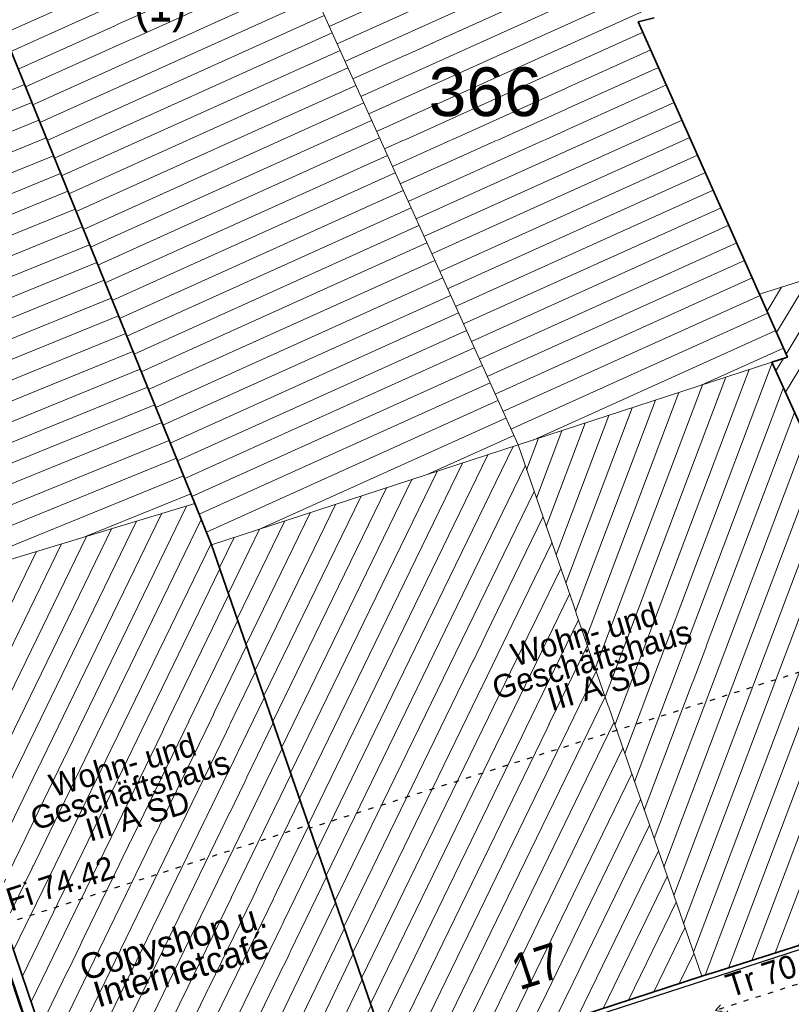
# Model space of a CAD drawing. Header units: metres. Extents: x 32365810 to 32367010, y 5620411 to 5622366.
# Tile 158 of 198: x 32366267 to 32366282, y 5622031 to 5622050. Entities that reach past the tile are written whole.
import ezdxf

# ---------------------------------------------------------------- set-up
doc = ezdxf.new("R2010")
doc.units = ezdxf.units.M
for name, pattern in [('1000.100', [0]), ('1000.196', [0.225, 0.075, -0.15]), ('1600.1047', [0]), ('1600.2013', [0, 0]), ('1600.2028', [0]), ('1600.2505', [0])]:
    doc.linetypes.add(name, pattern=pattern)
doc.layers.get('0').update_dxf_attribs({"color": 1, "linetype": 'CONTINUOUS'})
for name, color, linetype in [('Beschriftung Gebäude', 7, 'CONTINUOUS'), ('Ebene 32', 7, 'CONTINUOUS'), ('EFB-_ Dachhöhen Bestandsgebäude (NHN)', 7, 'CONTINUOUS'), ('Flurstücke_Grenzpunkte', 11, 'CONTINUOUS'), ('Gebäude', 31, 'CONTINUOUS'), ('Lagebezeichnungen', 12, 'CONTINUOUS'), ('Topographie_ örtl. Aufnahme', 7, 'CONTINUOUS')]:
    doc.layers.add(name, color=color, linetype=linetype)
doc.styles.add('Beschriftung schwarz_ Stift 0.25', font='Century Gothic.ttf')
doc.styles.add('Dachhöhe NHN_ Bestand_ gemessen_ schwarz', font='Century Gothic.ttf')
doc.styles.add('Flurstücksnummer - K 10 700', font='Arial.ttf')
doc.styles.add('Hausnummern NRW', font='Arial.ttf', dxfattribs={"width": 0.85})

# ---------------------------------------------------------------- blocks, each defined once
blk = doc.blocks.new('S1000.114', base_point=(0, 0.366025))
at = {"lineweight": -2}
blk.add_hatch(color=0, dxfattribs=at).paths.add_polyline_path([(-0.5, -0.5), (0, 0.366026), (0, -0.5)], flags=0)
at = {"color": 0, "lineweight": -2}
for p, q in [((0, 0.366026), (-0.5, -0.5)), ((0.5, -0.5), (0, 0.366026)), ((-0.5, -0.5), (0, -0.5)), ((0, -0.5), (0.5, -0.5))]:
    blk.add_line(p, q, dxfattribs=at)
blk = doc.blocks.new('Flurgrenze_ Begleitsignatur')
at = {"color": 0, "lineweight": -2}
for p, q in [((-0.29, 0), (-0.12, 0)), ((0.12, 0), (0.29, 0))]:
    blk.add_line(p, q, dxfattribs=at)
for p in [(-0.06, 0), (0, 0), (0.06, 0)]:
    blk.add_point(p, dxfattribs=at)
blk = doc.blocks.new('O213')
at = {"layer": 'Flurstücke_Grenzpunkte', "color": 251, "linetype": '1600.2013', "lineweight": 50, "true_color": 0x566563}
blk.add_line((32366266.293915, 5622032.291753), (32366267.874915, 5622027.628753), dxfattribs=at)
at = {"layer": 'Flurstücke_Grenzpunkte', "color": 251, "lineweight": 50, "true_color": 0x566563, "xscale": 5, "yscale": 5, "zscale": 5, "rotation": 288.729336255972}
blk.add_blockref('Flurgrenze_ Begleitsignatur', (32366267.084415, 5622029.960253), dxfattribs=at)
blk = doc.blocks.new('O774')
at = {"layer": 'Flurstücke_Grenzpunkte', "color": 7, "linetype": '1600.2028', "lineweight": 35}
for p, q in [((32366262.794, 5622058.869), (32366270.137, 5622040.813)), ((32366278.796, 5622050.223), (32366279.107, 5622050.301)), ((32366281.709, 5622043.672), (32366278.796, 5622050.223)), ((32366281.406, 5622043.574), (32366281.709, 5622043.672)), ((32366285.968, 5622033.473), (32366281.406, 5622043.574)), ((32366270.137, 5622040.813), (32366270.464, 5622040.007)), ((32366270.464, 5622040.007), (32366274.056, 5622029.64)), ((32366280.035, 5622031.583), (32366285.968, 5622033.473)), ((32366274.056, 5622029.64), (32366280.035, 5622031.583))]:
    blk.add_line(p, q, dxfattribs=at)
at = {"layer": 'Flurstücke_Grenzpunkte', "color": 7, "lineweight": 18, "insert": (32366275.808, 5622048.848), "char_height": 0.95, "attachment_point": 5, "line_spacing_factor": 0.69, "style": 'Flurstücksnummer - K 10 700', "bg_fill": 2}
blk.add_mtext('366', dxfattribs=at)
blk = doc.blocks.new('O818')
at = {"layer": 'Flurstücke_Grenzpunkte', "color": 7, "linetype": '1600.2028', "lineweight": 35}
for p, q in [((32366262.794, 5622058.869), (32366270.137, 5622040.813)), ((32366270.137, 5622040.813), (32366270.464, 5622040.007)), ((32366270.464, 5622040.007), (32366274.056, 5622029.64)), ((32366266.507, 5622032.364), (32366268.088, 5622027.701))]:
    blk.add_line(p, q, dxfattribs=at)
blk = doc.blocks.new('O1288')
at = {"layer": 'Flurstücke_Grenzpunkte', "color": 7, "linetype": '1600.2028', "lineweight": 35}
for p, q in [((32366278.796, 5622050.223), (32366279.107, 5622050.301)), ((32366281.709, 5622043.672), (32366278.796, 5622050.223)), ((32366281.406, 5622043.574), (32366281.709, 5622043.672)), ((32366285.968, 5622033.473), (32366281.406, 5622043.574))]:
    blk.add_line(p, q, dxfattribs=at)
blk = doc.blocks.new('O1900')
at = {"layer": 'Flurstücke_Grenzpunkte', "color": 7, "linetype": '1600.2028', "lineweight": 35}
for p, q in [((32366280.035, 5622031.583), (32366285.968, 5622033.473)), ((32366266.507, 5622032.364), (32366268.088, 5622027.701)), ((32366274.056, 5622029.64), (32366280.035, 5622031.583))]:
    blk.add_line(p, q, dxfattribs=at)
blk = doc.blocks.new('O2043')
at = {"layer": 'Gebäude', "color": 7, "linetype": '1600.2505', "lineweight": 18}
for p, q in [((32366276.448, 5622041.958), (32366268.054, 5622060.561)), ((32366262.794, 5622058.869), (32366270.137, 5622040.813)), ((32366270.464, 5622040.007), (32366276.448, 5622041.958)), ((32366270.137, 5622040.813), (32366270.464, 5622040.007))]:
    blk.add_line(p, q, dxfattribs=at)
at = {"layer": 'Ebene 32', "color": 7, "lineweight": 18, "insert": (32366269.461, 5622050.015), "char_height": 0.7, "attachment_point": 8, "line_spacing_factor": 0.69, "style": 'Hausnummern NRW', "bg_fill": 2}
blk.add_mtext('(1)', dxfattribs=at)
blk = doc.blocks.new('O2071')
at = {"layer": 'Gebäude', "color": 7, "linetype": '1600.2505', "lineweight": 18}
for p, q in [((32366270.137, 5622040.813), (32366264.234, 5622039.031)), ((32366270.137, 5622040.813), (32366270.464, 5622040.007)), ((32366274.056, 5622029.64), (32366270.464, 5622040.007)), ((32366264.234, 5622039.031), (32366264.567, 5622038.085)), ((32366264.567, 5622038.085), (32366268.088, 5622027.701)), ((32366268.088, 5622027.701), (32366274.056, 5622029.64))]:
    blk.add_line(p, q, dxfattribs=at)
at = {"layer": 'Lagebezeichnungen', "color": 7, "lineweight": 18, "insert": (32366270.12927, 5622029.161986), "char_height": 0.7, "attachment_point": 8, "rotation": 18.1268601, "line_spacing_factor": 0.69, "style": 'Hausnummern NRW', "bg_fill": 2}
blk.add_mtext('15', dxfattribs=at)
blk = doc.blocks.new('O2237')
at = {"layer": 'Gebäude', "color": 7, "linetype": '1600.2505', "lineweight": 18}
for p, q in [((32366276.448, 5622041.958), (32366268.054, 5622060.561)), ((32366278.796, 5622050.223), (32366279.107, 5622050.301)), ((32366281.163, 5622044.904), (32366278.796, 5622050.223)), ((32366281.709, 5622043.672), (32366281.163, 5622044.904)), ((32366276.448, 5622041.958), (32366281.406, 5622043.574)), ((32366281.406, 5622043.574), (32366281.709, 5622043.672))]:
    blk.add_line(p, q, dxfattribs=at)
blk = doc.blocks.new('O2262')
at = {"layer": 'Gebäude', "color": 7, "linetype": '1600.2505', "lineweight": 18}
for p, q in [((32366262.794, 5622058.869), (32366270.137, 5622040.813)), ((32366270.137, 5622040.813), (32366264.234, 5622039.031))]:
    blk.add_line(p, q, dxfattribs=at)
blk = doc.blocks.new('O2380')
at = {"layer": 'Gebäude', "color": 7, "linetype": '1600.2505', "lineweight": 18}
for p, q in [((32366276.448, 5622041.958), (32366281.406, 5622043.574)), ((32366285.968, 5622033.473), (32366281.406, 5622043.574)), ((32366276.448, 5622041.958), (32366280.035, 5622031.583)), ((32366280.035, 5622031.583), (32366285.968, 5622033.473))]:
    blk.add_line(p, q, dxfattribs=at)
at = {"layer": 'Lagebezeichnungen', "color": 7, "lineweight": 18, "insert": (32366282.597, 5622033.313), "char_height": 0.7, "attachment_point": 8, "rotation": 18.1269, "line_spacing_factor": 0.69, "style": 'Hausnummern NRW', "bg_fill": 2}
blk.add_mtext('19', dxfattribs=at)
blk = doc.blocks.new('O3036')
at = {"layer": 'Gebäude', "color": 7, "linetype": '1600.2505', "lineweight": 18}
for p, q in [((32366270.464, 5622040.007), (32366276.448, 5622041.958)), ((32366276.448, 5622041.958), (32366280.035, 5622031.583)), ((32366274.056, 5622029.64), (32366270.464, 5622040.007)), ((32366274.056, 5622029.64), (32366280.035, 5622031.583))]:
    blk.add_line(p, q, dxfattribs=at)
at = {"layer": 'Lagebezeichnungen', "color": 7, "lineweight": 18, "insert": (32366276.917, 5622031.45), "char_height": 0.7, "attachment_point": 8, "rotation": 18.1269, "line_spacing_factor": 0.69, "style": 'Hausnummern NRW', "bg_fill": 2}
blk.add_mtext('17', dxfattribs=at)
blk = doc.blocks.new('O3207')
at = {"layer": 'Gebäude', "color": 7, "linetype": '1600.2505', "lineweight": 18}
for p, q in [((32366286.69, 5622046.657), (32366281.163, 5622044.904)), ((32366281.709, 5622043.672), (32366281.163, 5622044.904)), ((32366281.406, 5622043.574), (32366281.709, 5622043.672)), ((32366285.968, 5622033.473), (32366281.406, 5622043.574))]:
    blk.add_line(p, q, dxfattribs=at)
blk = doc.blocks.new('*X1040')
at = {"color": 253, "linetype": '1600.1047', "lineweight": 18, "true_color": 0xb2b2b2}
for p, q in [((32366266.404614, 5622049.990716), (32366271.737688, 5622052.397116)), ((32366266.545983, 5622049.643097), (32366271.891921, 5622052.055301)), ((32366266.687353, 5622049.295478), (32366272.046153, 5622051.713486)), ((32366266.828722, 5622048.947859), (32366272.200386, 5622051.371672)), ((32366266.970091, 5622048.60024), (32366272.354619, 5622051.029857)), ((32366267.111461, 5622048.252621), (32366272.508852, 5622050.688042)), ((32366267.25283, 5622047.905002), (32366272.663084, 5622050.346228)), ((32366267.394199, 5622047.557383), (32366272.817317, 5622050.004413)), ((32366267.535569, 5622047.209764), (32366272.97155, 5622049.662599)), ((32366267.676938, 5622046.862145), (32366273.125783, 5622049.320784)), ((32366267.818308, 5622046.514527), (32366273.280016, 5622048.978969)), ((32366267.959677, 5622046.166908), (32366273.434248, 5622048.637155)), ((32366268.101046, 5622045.819289), (32366273.588481, 5622048.29534)), ((32366268.242416, 5622045.47167), (32366273.742714, 5622047.953525)), ((32366268.383785, 5622045.124051), (32366273.896947, 5622047.611711)), ((32366268.525155, 5622044.776432), (32366274.051179, 5622047.269896)), ((32366268.666524, 5622044.428813), (32366274.205412, 5622046.928081)), ((32366268.807893, 5622044.081194), (32366274.359645, 5622046.586267)), ((32366268.949263, 5622043.733575), (32366274.513878, 5622046.244452)), ((32366269.090632, 5622043.385957), (32366274.66811, 5622045.902637)), ((32366269.232001, 5622043.038338), (32366274.822343, 5622045.560823)), ((32366269.373371, 5622042.690719), (32366274.976576, 5622045.219008)), ((32366269.51474, 5622042.3431), (32366275.130809, 5622044.877193)), ((32366269.65611, 5622041.995481), (32366275.285042, 5622044.535379)), ((32366269.797479, 5622041.647862), (32366275.439274, 5622044.193564)), ((32366269.938848, 5622041.300243), (32366275.593507, 5622043.851749)), ((32366270.080218, 5622040.952624), (32366275.74774, 5622043.509935)), ((32366270.221416, 5622040.604928), (32366275.901973, 5622043.16812)), ((32366270.3625, 5622040.257181), (32366276.056205, 5622042.826306)), ((32366271.386055, 5622040.307623), (32366276.210438, 5622042.484491)), ((32366274.672431, 5622041.3791), (32366276.364671, 5622042.142676))]:
    blk.add_line(p, q, dxfattribs=at)
blk = doc.blocks.new('*X1050')
at = {"color": 253, "linetype": '1600.1047', "lineweight": 18, "true_color": 0xb2b2b2}
for p, q in [((32366266.25544, 5622033.105515), (32366269.972088, 5622040.763216)), ((32366266.084, 5622033.61112), (32366269.483696, 5622040.61578)), ((32366266.426881, 5622032.59991), (32366270.262704, 5622040.50316)), ((32366265.74112, 5622034.622331), (32366268.506911, 5622040.320908)), ((32366265.91256, 5622034.116726), (32366268.995303, 5622040.468344)), ((32366265.56968, 5622035.127936), (32366268.018519, 5622040.173472)), ((32366265.398239, 5622035.633541), (32366267.530127, 5622040.026036)), ((32366266.598321, 5622032.094305), (32366270.452494, 5622040.035361)), ((32366265.055359, 5622036.644751), (32366266.553342, 5622039.731164)), ((32366265.226799, 5622036.139146), (32366267.041735, 5622039.8786)), ((32366264.883919, 5622037.150356), (32366266.06495, 5622039.583728)), ((32366266.769761, 5622031.5887), (32366270.627098, 5622039.536276)), ((32366264.712478, 5622037.655961), (32366265.576558, 5622039.436292)), ((32366264.365235, 5622038.658182), (32366264.599774, 5622039.14142)), ((32366264.540464, 5622038.160384), (32366265.088166, 5622039.288856)), ((32366266.941201, 5622031.083095), (32366270.800723, 5622039.035172)), ((32366267.112642, 5622030.57749), (32366270.974348, 5622038.534067)), ((32366267.284082, 5622030.071885), (32366271.147972, 5622038.032963)), ((32366267.455522, 5622029.56628), (32366271.321597, 5622037.531859)), ((32366267.626962, 5622029.060675), (32366271.495222, 5622037.030754)), ((32366267.798402, 5622028.55507), (32366271.668846, 5622036.52965)), ((32366267.969843, 5622028.049465), (32366271.842471, 5622036.028546)), ((32366268.241803, 5622027.750971), (32366272.016096, 5622035.527442)), ((32366268.736674, 5622027.911754), (32366272.18972, 5622035.026337)), ((32366269.231544, 5622028.072537), (32366272.363345, 5622034.525233)), ((32366269.726414, 5622028.23332), (32366272.536969, 5622034.024129)), ((32366270.221284, 5622028.394103), (32366272.710594, 5622033.523024)), ((32366270.716154, 5622028.554886), (32366272.884219, 5622033.02192)), ((32366271.211024, 5622028.715669), (32366273.057843, 5622032.520816)), ((32366271.705894, 5622028.876452), (32366273.231468, 5622032.019711)), ((32366272.200764, 5622029.037235), (32366273.405093, 5622031.518607)), ((32366272.695635, 5622029.198018), (32366273.578717, 5622031.017503)), ((32366273.190505, 5622029.358801), (32366273.752342, 5622030.516399)), ((32366273.685375, 5622029.519584), (32366273.925967, 5622030.015294))]:
    blk.add_line(p, q, dxfattribs=at)
blk = doc.blocks.new('*X1110')
at = {"color": 253, "linetype": '1600.1047', "lineweight": 18, "true_color": 0xb2b2b2}
for p, q in [((32366272.760273, 5622050.130836), (32366278.1131, 5622052.546149)), ((32366272.914506, 5622049.789021), (32366278.264903, 5622052.203238)), ((32366273.068739, 5622049.447207), (32366278.416705, 5622051.860327)), ((32366273.222971, 5622049.105392), (32366278.568508, 5622051.517416)), ((32366273.377204, 5622048.763578), (32366278.72031, 5622051.174504)), ((32366273.531437, 5622048.421763), (32366278.872113, 5622050.831593)), ((32366273.68567, 5622048.079948), (32366279.023916, 5622050.488682)), ((32366273.839902, 5622047.738134), (32366278.888117, 5622050.015999)), ((32366273.994135, 5622047.396319), (32366279.040583, 5622049.673387)), ((32366274.148368, 5622047.054504), (32366279.193048, 5622049.330775)), ((32366274.302601, 5622046.71269), (32366279.345513, 5622048.988163)), ((32366274.456833, 5622046.370875), (32366279.497978, 5622048.64555)), ((32366274.611066, 5622046.02906), (32366279.650444, 5622048.302938)), ((32366274.765299, 5622045.687246), (32366279.802909, 5622047.960326)), ((32366274.919532, 5622045.345431), (32366279.955374, 5622047.617714)), ((32366275.073765, 5622045.003616), (32366280.10784, 5622047.275102)), ((32366275.227997, 5622044.661802), (32366280.260305, 5622046.93249)), ((32366275.38223, 5622044.319987), (32366280.41277, 5622046.589877)), ((32366275.536463, 5622043.978172), (32366280.565236, 5622046.247265)), ((32366275.690696, 5622043.636358), (32366280.717701, 5622045.904653)), ((32366275.844928, 5622043.294543), (32366280.870166, 5622045.562041)), ((32366275.999161, 5622042.952728), (32366281.022632, 5622045.219429)), ((32366276.153394, 5622042.610914), (32366281.175056, 5622044.876798)), ((32366276.307627, 5622042.269099), (32366281.326999, 5622044.53395)), ((32366276.743082, 5622042.054178), (32366281.478943, 5622044.191103)), ((32366280.026882, 5622043.124493), (32366281.630887, 5622043.848255))]:
    blk.add_line(p, q, dxfattribs=at)
blk = doc.blocks.new('*X1116')
at = {"color": 253, "linetype": '1600.1047', "lineweight": 18, "true_color": 0xb2b2b2}
for p, q in [((32366261.33504, 5622046.76832), (32366266.809651, 5622048.994754)), ((32366261.466661, 5622046.417024), (32366266.95092, 5622048.647381)), ((32366261.598282, 5622046.065727), (32366267.092189, 5622048.300008)), ((32366261.729904, 5622045.71443), (32366267.233459, 5622047.952635)), ((32366261.861525, 5622045.363133), (32366267.374728, 5622047.605262)), ((32366261.993146, 5622045.011837), (32366267.515997, 5622047.257889)), ((32366262.124767, 5622044.66054), (32366267.657267, 5622046.910516)), ((32366262.256388, 5622044.309243), (32366267.798536, 5622046.563143)), ((32366262.388009, 5622043.957947), (32366267.939806, 5622046.21577)), ((32366262.519631, 5622043.60665), (32366268.081075, 5622045.868398)), ((32366262.651252, 5622043.255353), (32366268.222344, 5622045.521025)), ((32366262.782873, 5622042.904056), (32366268.363614, 5622045.173652)), ((32366262.914494, 5622042.55276), (32366268.504883, 5622044.826279)), ((32366263.046115, 5622042.201463), (32366268.646152, 5622044.478906)), ((32366263.177736, 5622041.850166), (32366268.787422, 5622044.131533)), ((32366263.309358, 5622041.49887), (32366268.928691, 5622043.78416)), ((32366263.440979, 5622041.147573), (32366269.06996, 5622043.436787)), ((32366263.5726, 5622040.796276), (32366269.21123, 5622043.089414)), ((32366263.704221, 5622040.444979), (32366269.352499, 5622042.742041)), ((32366263.835842, 5622040.093683), (32366269.493768, 5622042.394668)), ((32366263.967463, 5622039.742386), (32366269.635038, 5622042.047295)), ((32366264.099084, 5622039.391089), (32366269.776307, 5622041.699922)), ((32366264.230706, 5622039.039793), (32366269.917577, 5622041.352549)), ((32366268.000039, 5622040.167893), (32366270.058846, 5622041.005176))]:
    blk.add_line(p, q, dxfattribs=at)
blk = doc.blocks.new('*X1151')
at = {"color": 253, "linetype": '1600.1047', "lineweight": 18, "true_color": 0xb2b2b2}
for p, q in [((32366278.33915, 5622036.488058), (32366280.961097, 5622043.428989)), ((32366278.530712, 5622035.933986), (32366281.411848, 5622043.561052)), ((32366278.147588, 5622037.04213), (32366280.503948, 5622043.279987)), ((32366277.956026, 5622037.596202), (32366280.046798, 5622043.130985)), ((32366278.722274, 5622035.379913), (32366281.630135, 5622043.077729)), ((32366277.572902, 5622038.704346), (32366279.132499, 5622042.83298)), ((32366277.764464, 5622038.150274), (32366279.589649, 5622042.981982)), ((32366277.38134, 5622039.258418), (32366278.67535, 5622042.683978)), ((32366277.189778, 5622039.81249), (32366278.2182, 5622042.534975)), ((32366278.913836, 5622034.825841), (32366281.848423, 5622042.594405)), ((32366276.806654, 5622040.920635), (32366277.303901, 5622042.236971)), ((32366276.998216, 5622040.366563), (32366277.761051, 5622042.385973)), ((32366276.615091, 5622041.474707), (32366276.846752, 5622042.087968)), ((32366279.105399, 5622034.271769), (32366282.06671, 5622042.111082)), ((32366279.296961, 5622033.717697), (32366282.284998, 5622041.627758)), ((32366279.488523, 5622033.163625), (32366282.503285, 5622041.144435)), ((32366279.680085, 5622032.609553), (32366282.721573, 5622040.661111)), ((32366279.871647, 5622032.055481), (32366282.93986, 5622040.177788)), ((32366280.102105, 5622031.604377), (32366283.158148, 5622039.694464)), ((32366280.557806, 5622031.749544), (32366283.376435, 5622039.211141)), ((32366281.013507, 5622031.89471), (32366283.594722, 5622038.727817)), ((32366281.469207, 5622032.039877), (32366283.81301, 5622038.244494)), ((32366281.924908, 5622032.185044), (32366284.031297, 5622037.76117)), ((32366282.380608, 5622032.33021), (32366284.249585, 5622037.277847)), ((32366282.836309, 5622032.475377), (32366284.467872, 5622036.794523)), ((32366283.292009, 5622032.620544), (32366284.68616, 5622036.3112)), ((32366283.74771, 5622032.765711), (32366284.904447, 5622035.827876)), ((32366284.20341, 5622032.910877), (32366285.122735, 5622035.344553)), ((32366284.659111, 5622033.056044), (32366285.341022, 5622034.861229)), ((32366285.114812, 5622033.201211), (32366285.55931, 5622034.377906)), ((32366285.570512, 5622033.346377), (32366285.777597, 5622033.894582))]:
    blk.add_line(p, q, dxfattribs=at)
blk = doc.blocks.new('*X1344')
at = {"color": 253, "linetype": '1600.1047', "lineweight": 18, "true_color": 0xb2b2b2}
for p, q in [((32366272.526655, 5622034.053897), (32366276.354628, 5622041.927557)), ((32366272.353147, 5622034.554666), (32366275.859114, 5622041.766002)), ((32366272.179638, 5622035.055435), (32366275.3636, 5622041.604447)), ((32366272.700164, 5622033.553127), (32366276.588636, 5622041.551227)), ((32366271.832621, 5622036.056974), (32366274.372572, 5622041.281336)), ((32366272.006129, 5622035.556205), (32366274.868086, 5622041.442891)), ((32366271.659112, 5622036.557744), (32366273.877058, 5622041.11978)), ((32366271.485604, 5622037.058513), (32366273.381544, 5622040.958225)), ((32366272.873673, 5622033.052358), (32366276.761925, 5622041.050006)), ((32366271.312095, 5622037.559283), (32366272.88603, 5622040.796669)), ((32366271.138586, 5622038.060052), (32366272.390516, 5622040.635114)), ((32366273.047181, 5622032.551588), (32366276.935215, 5622040.548786)), ((32366270.791569, 5622039.061591), (32366271.399488, 5622040.312003)), ((32366270.965078, 5622038.560821), (32366271.895002, 5622040.473558)), ((32366270.618061, 5622039.56236), (32366270.903974, 5622040.150447)), ((32366273.22069, 5622032.050819), (32366277.108504, 5622040.047566)), ((32366273.394198, 5622031.55005), (32366277.281793, 5622039.546345)), ((32366273.567707, 5622031.04928), (32366277.455083, 5622039.045125)), ((32366273.741216, 5622030.548511), (32366277.628372, 5622038.543905)), ((32366273.914724, 5622030.047741), (32366277.801662, 5622038.042684)), ((32366274.147995, 5622029.669896), (32366277.974951, 5622037.541464)), ((32366274.643204, 5622029.830824), (32366278.14824, 5622037.040244)), ((32366275.138414, 5622029.991753), (32366278.32153, 5622036.539023)), ((32366275.633623, 5622030.152681), (32366278.494819, 5622036.037803)), ((32366276.128832, 5622030.31361), (32366278.668108, 5622035.536583)), ((32366276.624042, 5622030.474538), (32366278.841398, 5622035.035362)), ((32366277.119251, 5622030.635467), (32366279.014687, 5622034.534142)), ((32366277.61446, 5622030.796395), (32366279.187977, 5622034.032922)), ((32366278.109669, 5622030.957324), (32366279.361266, 5622033.531701)), ((32366278.604879, 5622031.118252), (32366279.534555, 5622033.030481)), ((32366279.100088, 5622031.279181), (32366279.707845, 5622032.529261)), ((32366279.595297, 5622031.440109), (32366279.881134, 5622032.02804))]:
    blk.add_line(p, q, dxfattribs=at)
blk = doc.blocks.new('*X1392')
at = {"color": 253, "linetype": '1600.1047', "lineweight": 18, "true_color": 0xb2b2b2}
for p, q in [((32366281.67143, 5622042.986296), (32366283.209811, 5622045.553187)), ((32366281.681875, 5622043.733205), (32366282.670014, 5622045.38198)), ((32366281.496019, 5622044.152572), (32366282.130216, 5622045.210772)), ((32366281.310163, 5622044.571939), (32366281.590419, 5622045.039565)), ((32366281.483551, 5622043.402289), (32366281.629852, 5622043.646401))]:
    blk.add_line(p, q, dxfattribs=at)

msp = doc.modelspace()

# ---------------------------------------------------------------- block references
at = {"layer": 'EFB-_ Dachhöhen Bestandsgebäude (NHN)', "color": 7, "lineweight": 18, "xscale": 0.25, "yscale": 0.25, "zscale": 0.25, "rotation": 107.669644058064}
msp.add_blockref('S1000.114', (32366280.307, 5622030.918, 70.928), dxfattribs=at)

# ---------------------------------------------------------------- texts
at = {"layer": 'Beschriftung Gebäude', "color": 7, "lineweight": 25, "insert": (32366269.945051, 5622031.466104), "char_height": 0.5, "attachment_point": 8, "rotation": 16.5114521, "line_spacing_factor": 0.69, "style": 'Beschriftung schwarz_ Stift 0.25', "bg_fill": 2}
msp.add_mtext('Copyshop u.\\PInternetcafé', dxfattribs=at)
at = {"layer": 'EFB-_ Dachhöhen Bestandsgebäude (NHN)', "color": 7, "lineweight": 25, "char_height": 0.45, "line_spacing_factor": 0.69, "style": 'Dachhöhe NHN_ Bestand_ gemessen_ schwarz', "bg_fill": 2}
for s, insert, attachment_point, rotation in [('Wohn- und\\PGeschäftshaus\\PIII A SD', (32366277.889194, 5622037.760965), 5, 16.4481811), ('Wohn- und\\PGeschäftshaus\\PIII A SD', (32366268.87406, 5622035.211114), 5, 16.4481811), ('Tr 70.93', (32366280.596788, 5622031.163239, 70.928), 7, 17.6696358)]:
    msp.add_mtext(s, dxfattribs=dict(at, insert=insert, attachment_point=attachment_point, rotation=rotation))

# ---------------------------------------------------------------- next in the draw order: block references
at = {"layer": 'Flurstücke_Grenzpunkte', "color": 7, "true_color": 0xffffff}
msp.add_blockref('O213', (0, 0), dxfattribs=at)

# ---------------------------------------------------------------- next in the draw order: texts
at = {"layer": 'EFB-_ Dachhöhen Bestandsgebäude (NHN)', "color": 7, "lineweight": 25, "insert": (32366266.544366, 5622032.846858, 74.419), "char_height": 0.45, "attachment_point": 7, "rotation": 17.9989769, "line_spacing_factor": 0.69, "style": 'Dachhöhe NHN_ Bestand_ gemessen_ schwarz', "bg_fill": 2}
msp.add_mtext('Fi 74.42', dxfattribs=at)

# ---------------------------------------------------------------- next in the draw order: block references
at = {"layer": 'Flurstücke_Grenzpunkte', "color": 7, "true_color": 0xffffff}
msp.add_blockref('O774', (0, 0), dxfattribs=at)

# ---------------------------------------------------------------- next in the draw order: block references
for name in ['O818', 'O1288']:
    msp.add_blockref(name, (0, 0), dxfattribs=at)

# ---------------------------------------------------------------- next in the draw order: block references
msp.add_blockref('O1900', (0, 0), dxfattribs=at)
at = {"layer": 'Gebäude', "color": 7, "true_color": 0xffffff}
msp.add_blockref('O2043', (0, 0), dxfattribs=at)

# ---------------------------------------------------------------- next in the draw order: block references
for name in ['O2237', 'O2071']:
    msp.add_blockref(name, (0, 0), dxfattribs=at)

# ---------------------------------------------------------------- next in the draw order: block references
for name in ['O2262', 'O2380']:
    msp.add_blockref(name, (0, 0), dxfattribs=at)

# ---------------------------------------------------------------- next in the draw order: linework, layer by layer
at = {"layer": 'EFB-_ Dachhöhen Bestandsgebäude (NHN)', "color": 7, "linetype": '1000.196', "lineweight": 25}
msp.add_line((32366286.185383, 5622032.790601), (32366280.254366, 5622030.901233), dxfattribs=at)

# ---------------------------------------------------------------- next in the draw order: block references
at = {"layer": 'Gebäude', "color": 7, "true_color": 0xffffff}
for name in ['*X1116', 'O3207', 'O3036']:
    msp.add_blockref(name, (0, 0), dxfattribs=at)

# ---------------------------------------------------------------- next in the draw order: linework, layer by layer
at = {"layer": 'EFB-_ Dachhöhen Bestandsgebäude (NHN)', "color": 7, "linetype": '1000.196', "lineweight": 25}
for p, q in [((32366283.86168, 5622038.132948), (32366272.380558, 5622034.475554)), ((32366265.961, 5622032.46, 74.419), (32366272.35994, 5622034.539012))]:
    msp.add_line(p, q, dxfattribs=at)
at = {"layer": 'Topographie_ örtl. Aufnahme', "color": 142, "linetype": '1000.100', "lineweight": 25, "true_color": 0x0087cd}
msp.add_line((32366274.480206, 5622029.693176, 60.385), (32366283.004598, 5622032.450787, 60.33), dxfattribs=at)

# ---------------------------------------------------------------- next in the draw order: block references
at = {"layer": 'Gebäude', "color": 7, "true_color": 0xffffff}
for name in ['*X1110', '*X1040', '*X1392', '*X1151', '*X1344', '*X1050']:
    msp.add_blockref(name, (0, 0), dxfattribs=at)

doc.saveas('drawing.dxf')
